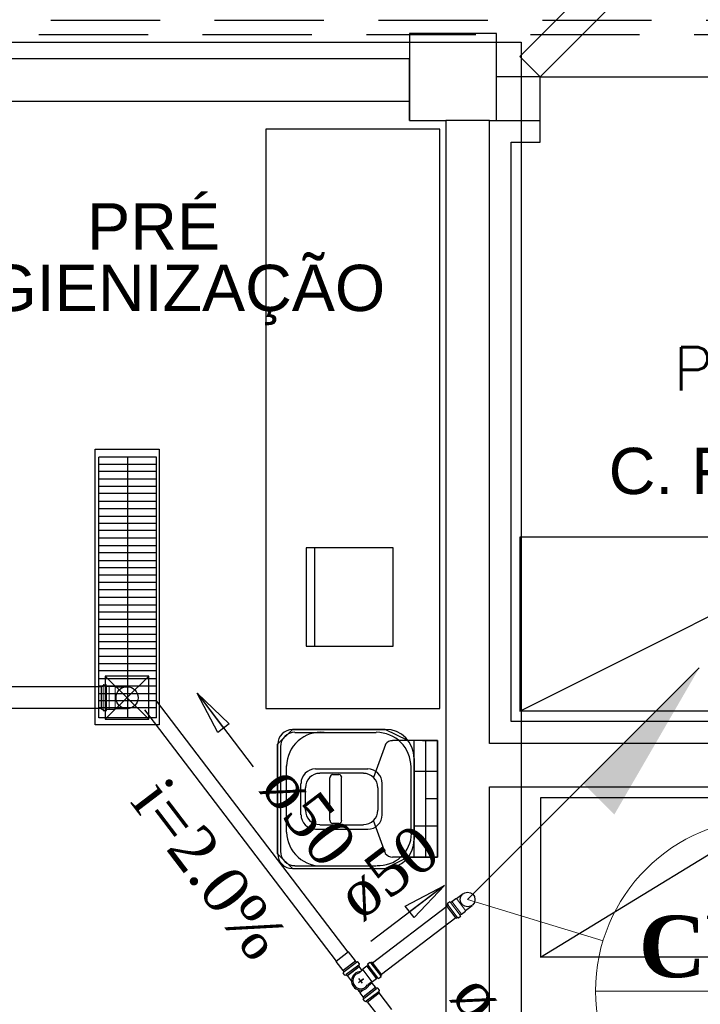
# Model space of a CAD drawing. Header units: millimetres. Extents: x 335 to 739279, y -1 to 84.
# Tile 49 of 244: x 367.81 to 370.93, y 18.2 to 22.71. Entities that reach past the tile are written whole.
import ezdxf

# ---------------------------------------------------------------- set-up
doc = ezdxf.new("R2010")
doc.units = ezdxf.units.MM
doc.header["$MEASUREMENT"] = 0
doc.linetypes.add('Dashed', pattern=[0.75, 0.5, -0.25])
for name, color, linetype, lineweight in [('CV-Colunas', 7, 'Continuous', 20), ('CV-Indicação coluna', 5, 'Continuous', 20), ('CV-Sentido tubo', 7, 'Continuous', 20), ('CV-Seção tubo', 1, 'Continuous', 30), ('CV-Textos coluna', 7, 'Continuous', 20), ('CV-Textos tubo', 7, 'Continuous', 20), ('Simbolos', 1, 'Continuous', 30), ('SIMBOLOS INT', 8, 'Continuous', 5), ('Simbolos_int', 1, 'Continuous', 30), ('TQ-Sentido tubo', 7, 'Continuous', 20), ('TQ-Seção tubo', 1, 'Continuous', 30), ('TQ-Textos tubo', 7, 'Continuous', 20)]:
    doc.layers.add(name, color=color, linetype=linetype, lineweight=lineweight)
doc.styles.add('Arial', font='arial.ttf')
doc.styles.add('ROMANS', font='ROMANS')
doc.styles.add('TimesNewRoman', font='times.ttf')
doc.styles.add('TimesNewRomanN', font='timesbd.ttf')
doc.dimstyles.get("Standard").update_dxf_attribs({"dimtxt": 0.18, "dimasz": 0.18, "dimexe": 0.18, "dimexo": 0.0625, "dimgap": 0.09, "dimtad": 0, "dimtih": 1, "dimtoh": 1, "dimdec": 4, "dimzin": 0, "dimdsep": 46, "dimtxsty": 'Standard', "dimcen": 0.09, "dimadec": 0, "dimazin": 0, "dimtfac": 1, "dimtdec": 4, "dimtofl": 0, "dimtmove": 0, "dimatfit": 3, "dimfxl": 0, "dimtolj": 1, "dimtzin": 0, "dimarcsym": 0})

msp = doc.modelspace()

# ---------------------------------------------------------------- hatches: boundary and pattern name
at = {"layer": 'CV-Colunas', "linetype": 'Continuous'}
msp.add_hatch(color=256, dxfattribs=at).paths.add_polyline_path([(370.3951, 19.2079), (370.5366, 19.0665), (370.9255, 19.7382), (370.3951, 19.2079)])

# ---------------------------------------------------------------- linework, layer by layer
at = {"color": 7}
for p, q in [((369.9978, 22.6429), (369.5998, 22.6429)), ((369.5998, 22.6429), (369.5998, 22.3089)), ((369.9978, 22.3779), (369.9978, 22.6429)), ((366.6488, 22.5289), (369.5998, 22.5289)), ((369.5998, 22.2449), (369.5998, 22.5289)), ((370.1968, 22.4439), (369.9978, 22.4439)), ((370.1968, 22.1459), (370.1968, 22.4439)), ((370.1968, 22.4439), (371.1268, 22.4439)), ((369.9978, 22.2449), (369.9978, 22.3779)), ((369.5998, 22.3309), (366.8458, 22.3309)), ((369.5998, 22.3089), (369.5998, 22.2449)), ((369.5998, 22.2449), (369.7648, 22.2449)), ((369.7648, 22.2449), (369.7648, 17.2029)), ((369.9648, 22.2449), (369.7648, 22.2449)), ((369.9648, 19.3919), (369.9648, 22.2449)), ((369.9648, 22.2449), (370.1968, 22.2449)), ((370.0648, 19.4919), (370.0648, 22.1459)), ((370.0648, 22.1459), (370.1968, 22.1459)), ((368.4408, 20.7029), (368.1768, 20.7029)), ((368.1768, 19.5089), (368.1768, 20.7029)), ((368.3098, 19.5089), (368.3098, 20.7029)), ((368.4408, 19.5089), (368.4408, 20.7029)), ((368.4408, 20.6689), (368.1768, 20.6689)), ((368.4408, 20.6369), (368.1768, 20.6369)), ((368.4408, 20.6019), (368.1768, 20.6019)), ((368.4408, 20.5679), (368.1768, 20.5679)), ((368.4408, 20.5359), (368.1768, 20.5359)), ((368.4408, 20.4999), (368.1768, 20.4999)), ((368.4408, 20.4669), (368.1768, 20.4669)), ((368.4408, 20.4319), (368.1768, 20.4319)), ((368.4408, 20.3989), (368.1768, 20.3989)), ((368.4408, 20.3669), (368.1768, 20.3669)), ((368.4408, 20.3319), (368.1768, 20.3319)), ((368.4408, 20.2969), (368.1768, 20.2969)), ((369.5238, 20.2879), (369.1258, 20.2879)), ((369.1258, 20.2879), (369.1258, 19.8369)), ((369.1648, 20.2879), (369.1648, 19.8369)), ((369.5238, 19.8369), (369.5238, 20.2879)), ((368.4408, 20.2649), (368.1768, 20.2649)), ((368.4408, 20.2289), (368.1768, 20.2289)), ((368.4408, 20.1959), (368.1768, 20.1959)), ((368.4408, 20.1619), (368.1768, 20.1619)), ((368.4408, 20.1289), (368.1768, 20.1289)), ((368.4408, 20.0959), (368.1768, 20.0959)), ((368.4408, 20.0609), (368.1768, 20.0609)), ((368.4408, 20.0259), (368.1768, 20.0259)), ((368.4408, 19.9939), (368.1768, 19.9939)), ((368.4408, 19.9589), (368.1768, 19.9589)), ((368.4408, 19.9259), (368.1768, 19.9259)), ((368.4408, 19.8909), (368.1768, 19.8909)), ((368.4408, 19.8579), (368.1768, 19.8579)), ((369.1258, 19.8369), (369.5238, 19.8369)), ((368.4408, 19.8249), (368.1768, 19.8249)), ((368.4408, 19.7899), (368.1768, 19.7899)), ((368.4408, 19.7559), (368.1768, 19.7559)), ((368.4408, 19.7239), (368.1768, 19.7239)), ((368.4408, 19.6879), (368.1768, 19.6879)), ((368.2068, 19.5029), (368.4058, 19.6999)), ((368.4058, 19.5029), (368.2068, 19.6999)), ((368.4408, 19.6549), (368.1768, 19.6549)), ((368.4408, 19.6199), (368.1768, 19.6199)), ((368.4408, 19.5869), (368.1768, 19.5869)), ((368.4408, 19.5549), (368.1768, 19.5549)), ((368.4408, 19.5089), (368.1768, 19.5089)), ((375.1718, 19.4919), (370.0648, 19.4919)), ((369.0628, 19.4559), (369.4878, 19.4559)), ((369.0748, 19.4429), (369.4468, 19.4429)), ((368.9948, 19.1379), (368.9948, 19.3889)), ((369.4888, 19.3869), (369.4348, 19.2369)), ((369.5918, 19.4049), (369.5208, 19.4049)), ((369.6588, 19.4049), (369.5918, 19.4049)), ((369.6198, 18.8709), (369.6198, 19.4049)), ((369.6588, 19.4049), (369.7268, 19.4049)), ((369.6738, 18.8709), (369.6738, 19.4049)), ((369.7268, 19.4049), (369.7268, 18.8709)), ((369.7268, 19.4049), (369.7268, 19.2639)), ((375.2718, 19.3919), (369.9648, 19.3919)), ((369.0098, 19.1379), (369.0098, 19.3769)), ((369.6198, 19.3239), (369.6198, 18.9519)), ((369.0368, 19.1379), (369.0368, 19.2889)), ((369.1688, 19.2759), (369.4078, 19.2759)), ((369.1888, 19.2569), (369.3878, 19.2569)), ((369.6058, 19.2839), (369.6058, 18.9789)), ((369.7268, 19.2639), (369.6198, 19.2639)), ((369.1018, 19.1379), (369.1018, 19.2089)), ((369.2338, 19.0389), (369.2338, 19.2359)), ((369.2758, 19.2489), (369.2488, 19.2489)), ((369.2878, 19.0389), (369.2878, 19.2359)), ((369.4728, 19.2089), (369.4728, 19.0659)), ((369.1228, 19.1379), (369.1228, 19.1889)), ((369.4548, 19.1889), (369.4548, 19.0869)), ((369.9648, 19.1929), (375.2718, 19.1929)), ((369.9648, 17.2029), (369.9648, 19.1929)), ((368.9948, 18.8859), (368.9948, 19.1379)), ((369.0098, 18.8989), (369.0098, 19.1379)), ((369.0368, 18.9859), (369.0368, 19.1379)), ((369.1018, 19.0659), (369.1018, 19.1379)), ((369.1228, 19.0869), (369.1228, 19.1379)), ((369.7268, 19.1379), (369.6738, 19.1379)), ((369.2758, 19.0259), (369.2488, 19.0259)), ((369.4888, 18.8879), (369.4348, 19.0389)), ((369.1688, 18.9989), (369.4078, 18.9989)), ((369.1888, 19.0189), (369.3878, 19.0189)), ((369.7268, 19.0129), (369.6198, 19.0129)), ((369.7268, 18.8709), (369.7268, 19.0129)), ((369.5668, 18.8709), (369.5208, 18.8709)), ((369.7268, 18.8709), (369.5668, 18.8709)), ((369.7268, 18.8709), (369.5918, 18.8709)), ((369.0628, 18.8189), (369.4878, 18.8189)), ((369.0748, 18.8319), (369.4468, 18.8319))]:
    msp.add_line(p, q, dxfattribs=at)
for points in [[(370.1968, 22.4439), (370.8528, 23.1009), (370.7598, 23.1939), (370.1038, 22.5379), (370.1968, 22.4439)], [(369.7378, 19.5519), (369.7378, 22.2049), (368.9418, 22.2049), (368.9418, 19.5519), (369.7378, 19.5519)]]:
    msp.add_lwpolyline(points, close=True, dxfattribs=at)
at = {"color": 3}
msp.add_lwpolyline([(370.1096, 16.9301), (366.0052, 16.9301), (366.0052, 22.6036), (370.1096, 22.6036)], close=True, dxfattribs=at)
at = {"color": 7}
for points in [[(368.4528, 19.4769), (368.1608, 19.4769), (368.1608, 20.7389), (368.4528, 20.7389), (368.4528, 19.4769)], [(371.6958, 20.3359), (370.1038, 20.3359), (370.1038, 19.5399), (371.6958, 20.3359), (371.6958, 19.5399), (370.1038, 19.5399)], [(368.2068, 19.5029), (368.4058, 19.5029), (368.4058, 19.6999), (368.2068, 19.6999), (368.2068, 19.5029)], [(369.7268, 19.4049), (369.5918, 19.4049), (369.4878, 19.4559), (369.4878, 19.4559), (369.0628, 19.4559), (368.9948, 19.3889), (368.9948, 19.3889), (368.9948, 18.8859), (369.0628, 18.8189), (369.0628, 18.8189), (369.4878, 18.8189), (369.5918, 18.8709), (369.5918, 18.8709), (369.7268, 18.8709), (369.7268, 19.4049)], [(371.3928, 19.1429), (370.1988, 19.1429), (370.1988, 18.4139), (371.3928, 19.1429), (371.3928, 18.4139), (370.1988, 18.4139)]]:
    msp.add_lwpolyline(points, dxfattribs=at)
at = {"color": 7, "linetype": 'Continuous'}
msp.add_arc((370.0378, 22.3779), 1.0909, 3.4863, 48.4863, dxfattribs=at)
at = {"color": 7}
for centre, radius, start, end in [((369.0628, 19.3889), 0.0663, 90, 180), ((369.0748, 19.3769), 0.0663, 90, 180), ((369.1938, 19.2859), 0.1575, 84.5245, 178.961), ((369.4468, 19.2839), 0.1592, 0, 90), ((369.4878, 19.3239), 0.1327, 0, 90), ((369.5208, 19.3649), 0.0398, 90, 144.683), ((369.1688, 19.2089), 0.0663, 90, 180), ((369.1888, 19.1889), 0.0663, 90, 180), ((369.3878, 19.1889), 0.0663, 0, 90), ((369.4078, 19.2089), 0.0663, 0, 90), ((369.2488, 19.2359), 0.0133, 90, 180), ((369.2758, 19.2359), 0.0133, 0, 90), ((369.1888, 19.0869), 0.0663, 180, 270), ((369.3878, 19.0869), 0.0663, 270, 0), ((369.1688, 19.0659), 0.0663, 180, 270), ((369.2488, 19.0389), 0.0133, 180, 270), ((369.2758, 19.0389), 0.0133, 270, 0), ((369.4078, 19.0659), 0.0663, 270, 0), ((369.1938, 18.9889), 0.1575, 181.039, 275.476), ((369.4598, 18.9819), 0.1484, 265.8, 359.221), ((369.4878, 18.9519), 0.1327, 270, 0), ((369.0748, 18.8989), 0.0663, 180, 270), ((369.0628, 18.8859), 0.0663, 180, 270), ((369.5208, 18.9119), 0.0398, 215.317, 270)]:
    msp.add_arc(centre, radius, start, end, dxfattribs=at)
at = {"layer": 'CV-Colunas', "linetype": 'Continuous'}
msp.add_line((369.8648, 18.6776), (370.9255, 19.7382), dxfattribs=at)
at = {"layer": 'CV-Indicação coluna'}
for p, q in [((369.8648, 18.6776), (370.4849, 18.4887)), ((370.4506, 18.2586), (372.0306, 18.2586))]:
    msp.add_line(p, q, dxfattribs=at)
msp.add_circle((371.2406, 18.2586), 0.79, dxfattribs=at)
at = {"layer": 'CV-Seção tubo'}
for p, q in [((369.4299, 18.388), (369.7706, 18.6477)), ((369.4703, 18.335), (369.811, 18.5947))]:
    msp.add_line(p, q, dxfattribs=at)
at = {"layer": 'Simbolos', "color": 1}
for p, q in [((368.1963, 19.6554), (368.1973, 19.6594)), ((368.1983, 19.6604), (368.2103, 19.6604)), ((368.2123, 19.6554), (368.2113, 19.6594)), ((368.1893, 19.5484), (368.1893, 19.6544)), ((368.1893, 19.6544), (368.1953, 19.6544)), ((368.2133, 19.6544), (368.2243, 19.6544)), ((368.2243, 19.6544), (368.2253, 19.6544)), ((368.2253, 19.6544), (368.2483, 19.6544)), ((368.2483, 19.6544), (368.2513, 19.6514)), ((368.1893, 19.5484), (368.1953, 19.5484)), ((368.1963, 19.5474), (368.1973, 19.5434)), ((368.1983, 19.5424), (368.2103, 19.5424)), ((368.2123, 19.5474), (368.2113, 19.5434)), ((368.2133, 19.5484), (368.2243, 19.5484)), ((368.2243, 19.5484), (368.2253, 19.5484)), ((368.2253, 19.5484), (368.2483, 19.5484)), ((368.2483, 19.5484), (368.2513, 19.5514)), ((369.7725, 18.6601), (369.7821, 18.6673)), ((369.7835, 18.6671), (369.7853, 18.6647)), ((369.7881, 18.6644), (369.7929, 18.668)), ((369.7929, 18.668), (369.8112, 18.6819)), ((369.8112, 18.6819), (369.814, 18.6816)), ((369.814, 18.6816), (369.8442, 18.7046)), ((369.769, 18.6498), (369.773, 18.6529)), ((369.8126, 18.5926), (369.769, 18.6498)), ((369.7723, 18.6587), (369.774, 18.6549)), ((369.8365, 18.6107), (369.8548, 18.6247)), ((369.8548, 18.6247), (369.8552, 18.6275)), ((369.8552, 18.6275), (369.8854, 18.6505)), ((369.8126, 18.5926), (369.8166, 18.5956)), ((369.822, 18.5934), (369.8188, 18.596)), ((369.8234, 18.5932), (369.833, 18.6005)), ((369.8332, 18.6019), (369.8314, 18.6043)), ((369.8317, 18.6071), (369.8365, 18.6107))]:
    msp.add_line(p, q, dxfattribs=at)
at = {"layer": 'Simbolos'}
for p, q in [((368.2513, 19.6514), (368.3063, 19.6514)), ((368.2513, 19.5514), (368.3063, 19.5514)), ((369.2947, 18.3525), (369.2632, 18.3939)), ((369.352, 18.3962), (369.3205, 18.4375)), ((369.3526, 18.3954), (369.352, 18.3962)), ((369.3562, 18.3906), (369.3526, 18.3954)), ((369.2953, 18.3518), (369.2947, 18.3525)), ((369.299, 18.347), (369.2953, 18.3518)), ((369.3708, 18.3715), (369.3135, 18.3279)), ((369.3614, 18.3921), (369.3584, 18.391)), ((369.3701, 18.3823), (369.3628, 18.3919)), ((369.3857, 18.3552), (369.3666, 18.3407)), ((369.3708, 18.3715), (369.3672, 18.3763)), ((369.3699, 18.3809), (369.3673, 18.3777)), ((369.3825, 18.3528), (369.3692, 18.3703)), ((369.3861, 18.358), (369.3857, 18.3552)), ((369.4044, 18.372), (369.3861, 18.358)), ((369.4092, 18.3756), (369.4044, 18.372)), ((369.4077, 18.3808), (369.4095, 18.3784)), ((369.4175, 18.3895), (369.4079, 18.3822)), ((369.4189, 18.3893), (369.4221, 18.3867)), ((369.4283, 18.3902), (369.4243, 18.3871)), ((369.4719, 18.3329), (369.4283, 18.3902)), ((369.3033, 18.3314), (369.296, 18.341)), ((369.2962, 18.3424), (369.298, 18.345)), ((369.3047, 18.3312), (369.3085, 18.3329)), ((369.3135, 18.3279), (369.3099, 18.3327)), ((369.3333, 18.3052), (369.3151, 18.3291)), ((369.448, 18.3147), (369.4297, 18.3008)), ((369.4528, 18.3184), (369.448, 18.3147)), ((369.4574, 18.3156), (369.4556, 18.318)), ((369.4684, 18.3227), (369.4588, 18.3154)), ((369.4686, 18.3241), (369.4669, 18.3279)), ((369.4719, 18.3329), (369.4679, 18.3299)), ((369.3727, 18.2535), (369.3648, 18.2639)), ((369.3685, 18.2591), (369.3669, 18.2579)), ((369.4269, 18.3012), (369.4078, 18.2866)), ((369.4268, 18.2948), (369.4238, 18.2987)), ((369.425, 18.2971), (369.4266, 18.2984)), ((369.4266, 18.2984), (369.4253, 18.2999)), ((369.4302, 18.2936), (369.4268, 18.2948)), ((369.4297, 18.3008), (369.4269, 18.3012)), ((369.4435, 18.2761), (369.4302, 18.2936)), ((369.4478, 18.2705), (369.4435, 18.2761)), ((369.4524, 18.2727), (369.45, 18.2709)), ((369.461, 18.263), (369.4544, 18.2718)), ((369.4614, 18.2608), (369.4589, 18.2576)), ((369.3693, 18.2547), (369.3669, 18.2579)), ((369.3709, 18.2559), (369.3693, 18.2547)), ((369.3729, 18.2499), (369.3727, 18.2535)), ((369.3863, 18.2324), (369.3729, 18.2499)), ((369.3905, 18.2269), (369.3863, 18.2324)), ((369.3871, 18.223), (369.3895, 18.2249)), ((369.3942, 18.2121), (369.3875, 18.2209)), ((369.405, 18.2078), (369.4623, 18.2514)), ((369.4623, 18.2514), (369.4587, 18.2562)), ((369.3962, 18.2111), (369.4, 18.2127)), ((369.405, 18.2078), (369.4014, 18.2126))]:
    msp.add_line(p, q, dxfattribs=at)
for centre, radius in [((368.3063, 19.6014), 0.0503), ((369.8648, 18.6776), 0.0338)]:
    msp.add_circle(centre, radius, dxfattribs=at)
at = {"layer": 'Simbolos', "color": 1}
for centre, start, end in [((368.1983, 19.6594), 90, 165), ((368.2103, 19.6594), 5, 90), ((368.1953, 19.6554), 270, 345), ((368.2133, 19.6554), 185, 270), ((368.1953, 19.5474), 15, 90), ((368.1983, 19.5434), 195, 270), ((368.2103, 19.5434), 270, 355), ((368.2133, 19.5474), 90, 175), ((369.7827, 18.6665), 42.3077, 127.308), ((369.7869, 18.666), 222.308, 307.308), ((369.7731, 18.6593), 127.308, 202.308), ((369.7718, 18.6544), 307.308, 22.3077), ((369.8178, 18.594), 52.3077, 127.308), ((369.8329, 18.6055), 127.308, 212.308), ((369.8324, 18.6013), 307.308, 32.3077)]:
    msp.add_arc(centre, 0.00133, start, end, dxfattribs=at)
at = {"layer": 'Simbolos'}
for centre, radius, start, end in [((369.8228, 18.594), 0.00133, 232.308, 307.308), ((369.3578, 18.3918), 0.00133, 217.308, 302.308), ((369.362, 18.3913), 0.00133, 37.3077, 122.308), ((369.3687, 18.3775), 0.00133, 142.308, 217.308), ((369.3693, 18.3817), 0.00133, 322.308, 37.3077), ((369.4085, 18.3814), 0.00133, 127.308, 212.308), ((369.408, 18.3772), 0.00133, 307.308, 32.3077), ((369.4181, 18.3887), 0.00133, 52.3077, 127.308), ((369.4231, 18.3887), 0.00133, 232.308, 307.308), ((369.2968, 18.3416), 0.00133, 132.308, 217.308), ((369.2974, 18.3458), 0.00133, 312.308, 37.3077), ((369.3041, 18.332), 0.00133, 217.308, 292.308), ((369.3083, 18.3314), 0.00133, 37.3077, 112.308), ((369.3761, 18.3052), 0.0365, 105.26, 329.355), ((369.454, 18.3168), 0.00133, 42.3077, 127.308), ((369.4582, 18.3162), 0.00133, 222.308, 307.308), ((369.4691, 18.3283), 0.00133, 127.308, 202.308), ((369.4678, 18.3235), 0.00133, 307.308, 22.3077), ((369.4494, 18.2717), 0.00133, 217.308, 302.308), ((369.4536, 18.2712), 0.00133, 37.3077, 122.308), ((369.4602, 18.2624), 0.00133, 322.308, 37.3077), ((369.3883, 18.2215), 0.00133, 132.308, 217.308), ((369.3889, 18.2257), 0.00133, 312.308, 37.3077), ((369.4603, 18.2574), 0.00133, 142.308, 217.308), ((369.395, 18.2127), 0.00133, 217.308, 292.308), ((369.3998, 18.2113), 0.00133, 37.3077, 112.308)]:
    msp.add_arc(centre, radius, start, end, dxfattribs=at)
at = {"layer": 'SIMBOLOS INT', "color": 1}
for p, q in [((368.1963, 19.5484), (368.1963, 19.6544)), ((368.2123, 19.5484), (368.2123, 19.6544)), ((368.2243, 19.6544), (368.2243, 19.5484)), ((368.2513, 19.6514), (368.2513, 19.5514)), ((369.7929, 18.668), (369.8365, 18.6107)), ((369.814, 18.6816), (369.8552, 18.6275)), ((369.8174, 18.5962), (369.7738, 18.6535)), ((369.8309, 18.6065), (369.7873, 18.6638))]:
    msp.add_line(p, q, dxfattribs=at)
at = {"layer": 'Simbolos_int'}
for p, q in [((369.3205, 18.4375), (369.2632, 18.3939)), ((369.3526, 18.3954), (369.2953, 18.3518)), ((369.3569, 18.3898), (369.2996, 18.3462)), ((369.3666, 18.3771), (369.3093, 18.3335)), ((369.3151, 18.3291), (369.3692, 18.3703)), ((369.3857, 18.3552), (369.4269, 18.3012)), ((369.4044, 18.372), (369.448, 18.3147)), ((369.4536, 18.319), (369.41, 18.3762)), ((369.4671, 18.3293), (369.4235, 18.3865)), ((369.388, 18.3143), (369.365, 18.2967)), ((369.3846, 18.294), (369.3676, 18.3163)), ((369.3761, 18.3052), (369.388, 18.3143)), ((369.3727, 18.2535), (369.387, 18.2644)), ((369.3863, 18.2324), (369.4435, 18.2761)), ((369.3911, 18.2261), (369.4484, 18.2697)), ((369.4268, 18.2948), (369.4125, 18.2838)), ((369.4008, 18.2134), (369.4581, 18.257))]:
    msp.add_line(p, q, dxfattribs=at)
msp.add_arc((369.3761, 18.3052), 0.0424, 90.1684, 344.447, dxfattribs=at)
at = {"layer": 'TQ-Seção tubo', "linetype": 'Dashed'}
for p, q in [((383.4571, 22.7029), (366.6197, 22.7029)), ((383.4023, 22.6363), (366.6197, 22.6363))]:
    msp.add_line(p, q, dxfattribs=at)
at = {"layer": 'TQ-Seção tubo'}
for p, q in [((368.1893, 19.6514), (350.5188, 19.6514)), ((369.3184, 18.4359), (368.4412, 19.5871)), ((368.1893, 19.5514), (350.5188, 19.5514)), ((369.2653, 18.3955), (368.3881, 19.5467)), ((369.5186, 18.1732), (369.4602, 18.2498)), ((369.4656, 18.1328), (369.4072, 18.2094))]:
    msp.add_line(p, q, dxfattribs=at)

# ---------------------------------------------------------------- texts
at = {"char_height": 0.2118, "line_spacing_factor": 0.798, "style": 'Arial'}
for s, insert, width, attachment_point in [('PRÉ\\PHIGIENIZAÇÃO', (368.4276, 21.3067), 2.34358, 8), ('C. FRIG. PREPARADOS', (370.5108, 20.5308), 6.642487, 7)]:
    msp.add_mtext(s, dxfattribs=dict(at, insert=insert, width=width, attachment_point=attachment_point))
at = {"color": 7, "insert": (370.8088, 21.0076), "char_height": 0.199005, "width": 5.325753, "attachment_point": 7, "line_spacing_factor": 0.798, "style": 'ROMANS'}
msp.add_mtext('Pontos existêntes', dxfattribs=at)
at = {"layer": 'CV-Textos coluna', "insert": (371.2408, 18.3151), "char_height": 0.2824, "width": 2.125762, "attachment_point": 8, "line_spacing_factor": 0.798, "style": 'TimesNewRomanN'}
msp.add_mtext('CV-11', dxfattribs=at)
at = {"layer": 'CV-Textos tubo', "insert": (369.5716, 18.711), "char_height": 0.2118, "width": 0.896301, "attachment_point": 8, "rotation": 37.3053, "line_spacing_factor": 0.798, "style": 'TimesNewRoman'}
msp.add_mtext('ø50', dxfattribs=at)
at = {"layer": 'TQ-Textos tubo', "char_height": 0.2118, "rotation": 307.3051, "line_spacing_factor": 0.798, "style": 'TimesNewRoman'}
for s, insert, width, attachment_point in [('i=2.0%', (368.5964, 18.7503), 1.74329, 8), ('ø50', (369.0454, 18.9907), 0.896301, 8), ('ø40', (369.7722, 18.2264), 0.896301, 7)]:
    msp.add_mtext(s, dxfattribs=dict(at, insert=insert, width=width, attachment_point=attachment_point))

# ---------------------------------------------------------------- leaders
at = {"layer": 'CV-Sentido tubo'}
msp.add_leader([(369.7588, 18.7418), (369.4219, 18.4851)], dimstyle='Standard', override={"dimasz": 0.2, "dimldrblk": 'CLOSED'}, dxfattribs=at)
at = {"layer": 'TQ-Sentido tubo'}
msp.add_leader([(368.6269, 19.6216), (368.8836, 19.2847)], dimstyle='Standard', override={"dimasz": 0.2, "dimldrblk": 'CLOSED'}, dxfattribs=at)

doc.saveas('drawing.dxf')
